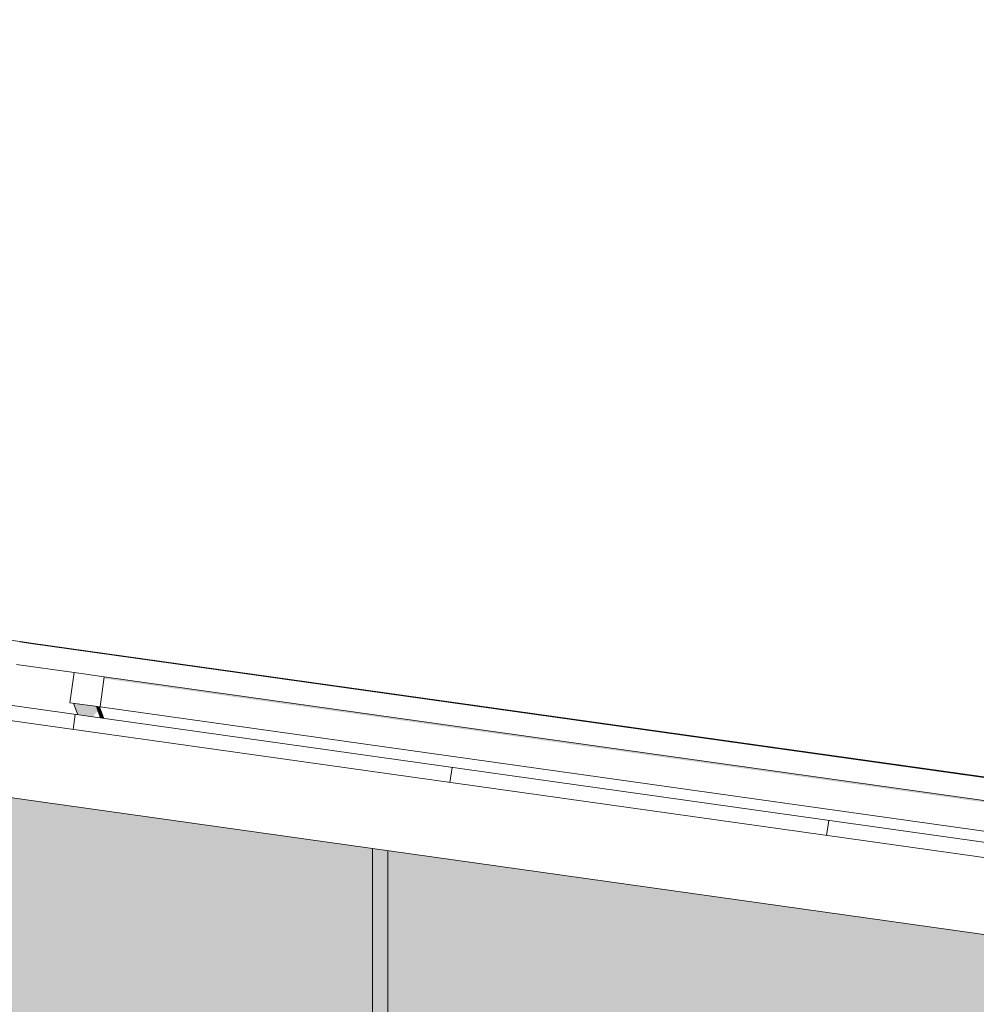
# Model space of a CAD drawing. Header units: metres. Extents: x -52 to 321, y -8 to 26.
# Tile 106 of 256: x -30.16 to -28.91, y 5.99 to 7.28. Entities that reach past the tile are written whole.
import ezdxf

# ---------------------------------------------------------------- set-up
doc = ezdxf.new("R2010")
doc.units = ezdxf.units.M
doc.header["$MEASUREMENT"] = 0
for name, color, linetype in [('10 Fassade', 7, 'Continuous'), ('30 Dachaufbau', 7, 'Continuous'), ('70 PV-Anlage', 7, 'Continuous'), ('94 Genehmigungsplanung Bemaßung', 7, 'Continuous')]:
    doc.layers.add(name, color=color, linetype=linetype)
doc.styles.add('ERSTELLTER_STIL_2', font='arial.ttf')
doc.dimstyles.new('ERSTELLTER_STIL__1', dxfattribs={"dimtxt": 0.25, "dimasz": 0.19, "dimexe": 0.18, "dimexo": 0.1, "dimgap": 0, "dimtad": 1, "dimtih": 1, "dimtoh": 1, "dimzin": 0, "dimdsep": 46, "dimtxsty": 'ERSTELLTER_STIL_2', "dimblk": 'ARROWHEAD_6', "dimblk1": 'ARROWHEAD_6', "dimblk2": 'ARROWHEAD_6', "dimcen": 0.09, "dimclrd": 7, "dimclre": 7, "dimclrt": 7, "dimazin": 0, "dimtfac": 1, "dimtdec": 4, "dimtmove": 0, "dimatfit": 3, "dimfxl": 1, "dimtolj": 1, "dimtzin": 0, "dimarcsym": 0})

# ---------------------------------------------------------------- blocks, each defined once
blk = doc.blocks.new('*X1', base_point=(-33357.279, 0))
at = {"layer": '30 Dachaufbau', "color": 7, "linetype": 'Continuous', "lineweight": 13}
for p, q in [((-30.0933, 6.3514), (-30.0905, 6.3712)), ((-30.0933, 6.3514), (-30.0905, 6.3712)), ((-29.5981, 6.2818), (-29.5953, 6.3016)), ((-29.5981, 6.2818), (-29.5953, 6.3016)), ((-29.103, 6.2122), (-29.1002, 6.232)), ((-29.103, 6.2122), (-29.1002, 6.232))]:
    blk.add_line(p, q, dxfattribs=at)
blk = doc.blocks.new('*D18', base_point=(-33357.279, 0))
at = {"layer": '94 Genehmigungsplanung Bemaßung', "color": 7, "linetype": 'Continuous', "lineweight": 13}
for p, q in [((-43.9997, 9.5481), (-43.9997, 9.9231)), ((-28.1801, 9.5481), (-28.1801, 9.9231)), ((-43.8997, 9.8356), (-44.0997, 9.6356)), ((-28.2801, 9.6356), (-28.0801, 9.8356)), ((-43.9997, 9.7356), (-28.1801, 9.7356)), ((-28.1801, 9.7356), (-28.0301, 9.7356))]:
    blk.add_line(p, q, dxfattribs=at)
at = {"layer": '94 Genehmigungsplanung Bemaßung', "color": 7, "lineweight": 13, "insert": (-36.5189, 9.7856), "char_height": 0.25, "attachment_point": 7, "style": 'ERSTELLTER_STIL_2'}
blk.add_mtext('\\A1;{\\pql;\\fArial|b0|i0|c0|p0;\\W1.000000;15,82}', dxfattribs=at)
blk = doc.blocks.new('ARROWHEAD_6')
at = {"color": 0, "linetype": 'Continuous', "lineweight": 0}
for p, q in [((-0.5, -0.5), (0.5, 0.5)), ((0, 0), (-1, 0))]:
    blk.add_line(p, q, dxfattribs=at)

msp = doc.modelspace()

# ---------------------------------------------------------------- hatches: boundary and pattern name
at = {"layer": '10 Fassade', "linetype": 'Continuous', "lineweight": 0, "true_color": 0x000000}
for points in [[(-31.4423, 6.44), (-32.2297, 6.44), (-32.2297, 5.8199), (-31.4475, 5.71), (-29.6997, 5.71), (-29.6997, 6.1951)], [(-29.7297, 5.69), (-29.6997, 5.69), (-29.6997, 4.96), (-29.6997, 4.94), (-29.6997, 4.9317), (-29.6855, 4.9317), (-29.6997, 4.9117), (-29.6997, 4.21), (-29.6997, 4.19), (-29.6997, 4.1817), (-29.6855, 4.1817), (-29.6997, 4.1617), (-29.6997, 3.46), (-29.6997, 3.44), (-29.6997, 3.4317), (-29.6855, 3.4317), (-29.6997, 3.4117), (-29.6997, 2.71), (-29.6997, 2.69), (-29.6997, 2.6817), (-29.6855, 2.6817), (-29.6997, 2.6617), (-29.6997, 2), (-29.6797, 2), (-29.6797, 2.69), (-29.6497, 2.69), (-29.6497, 2.71), (-29.6797, 2.71), (-29.6797, 3.44), (-29.6497, 3.44), (-29.6497, 3.46), (-29.6797, 3.46), (-29.6797, 4.19), (-29.6497, 4.19), (-29.6497, 4.21), (-29.6797, 4.21), (-29.6797, 4.94), (-29.6497, 4.94), (-29.6497, 4.96), (-29.6797, 4.96), (-29.6797, 5.69), (-29.6497, 5.69), (-29.6497, 5.71), (-29.6797, 5.71), (-29.6797, 6.1923), (-29.6997, 6.1951), (-29.6997, 5.71), (-29.7297, 5.71)], [(-29.6797, 5.71), (-28.1497, 5.71), (-28.1497, 5.9773), (-29.6797, 6.1923)]]:
    msp.add_hatch(color=18, dxfattribs=at).paths.add_polyline_path(points)
at = {"layer": '70 PV-Anlage', "linetype": 'Continuous', "lineweight": 0, "true_color": 0x000000}
for points in [[(-30.0526, 6.4184), (-28.509, 6.2015), (-28.5125, 6.1965), (-28.517, 6.1646), (-28.5131, 6.164), (-28.5075, 6.2036), (-30.0523, 6.4207)], [(-30.0626, 6.3818), (-30.0928, 6.386), (-30.0872, 6.3707), (-30.0672, 6.3679), (-30.0629, 6.374), (-30.0596, 6.3736)], [(-30.0626, 6.3818), (-30.0571, 6.3665), (-30.057, 6.3665), (-30.0625, 6.3818)], [(-30.0626, 6.3818), (-30.0596, 6.3736), (-30.0571, 6.3665)], [(-30.0625, 6.3818), (-30.0569, 6.3665), (-30.0568, 6.3665), (-30.0624, 6.3818)], [(-30.0624, 6.3818), (-30.0568, 6.3665), (-30.0567, 6.3665), (-30.0623, 6.3817)], [(-30.0622, 6.3817), (-30.0567, 6.3665), (-30.0566, 6.3664), (-30.0621, 6.3817)], [(-30.0621, 6.3817), (-30.0566, 6.3664), (-30.0565, 6.3664), (-30.062, 6.3817)], [(-30.062, 6.3817), (-30.0565, 6.3664), (-30.0564, 6.3664), (-30.0619, 6.3817)], [(-30.0619, 6.3817), (-30.0564, 6.3664), (-30.0563, 6.3664), (-30.0618, 6.3817)], [(-30.0618, 6.3817), (-30.0563, 6.3664), (-30.0562, 6.3664), (-30.0617, 6.3817)], [(-30.0617, 6.3817), (-30.0561, 6.3664), (-30.056, 6.3664), (-30.0616, 6.3816)], [(-30.0616, 6.3816), (-30.056, 6.3664), (-30.0559, 6.3663), (-30.0615, 6.3816)], [(-30.0614, 6.3816), (-30.0559, 6.3663), (-30.0558, 6.3663), (-30.0613, 6.3816)], [(-30.0613, 6.3816), (-30.0558, 6.3663), (-30.0557, 6.3663), (-30.0612, 6.3816)], [(-30.0612, 6.3816), (-30.0557, 6.3663), (-30.0556, 6.3663), (-30.0611, 6.3816)], [(-30.0611, 6.3816), (-30.0556, 6.3663), (-30.0555, 6.3663), (-30.061, 6.3816)], [(-30.061, 6.3816), (-30.0555, 6.3663), (-30.0554, 6.3663), (-30.0609, 6.3815)], [(-30.0608, 6.3815), (-30.0609, 6.3815), (-30.0553, 6.3663), (-30.0552, 6.3662)], [(-30.0607, 6.3815), (-30.0608, 6.3815), (-30.0552, 6.3662), (-30.0551, 6.3662)], [(-30.0605, 6.3815), (-30.0606, 6.3815), (-30.0551, 6.3662), (-30.055, 6.3662)], [(-30.0604, 6.3815), (-30.0605, 6.3815), (-30.055, 6.3662), (-30.0549, 6.3662)], [(-30.0603, 6.3815), (-30.0604, 6.3815), (-30.0549, 6.3662), (-30.0548, 6.3662)], [(-30.0602, 6.3814), (-30.0603, 6.3815), (-30.0548, 6.3662), (-30.0547, 6.3662)], [(-30.0601, 6.3814), (-30.0602, 6.3814), (-30.0547, 6.3662), (-30.0546, 6.3661)], [(-30.06, 6.3814), (-30.0601, 6.3814), (-30.0545, 6.3661), (-30.0544, 6.3661)], [(-30.0599, 6.3814), (-30.06, 6.3814), (-30.0544, 6.3661), (-30.0543, 6.3661)], [(-30.0597, 6.3814), (-30.0598, 6.3814), (-30.0543, 6.3661), (-30.0542, 6.3661)], [(-30.0596, 6.3814), (-30.0597, 6.3814), (-30.0542, 6.3661), (-30.0541, 6.3661)], [(-30.0595, 6.3814), (-30.0596, 6.3814), (-30.0541, 6.3661), (-30.054, 6.3661)], [(-30.0594, 6.3813), (-30.0595, 6.3813), (-30.054, 6.3661), (-30.0539, 6.366)], [(-30.0593, 6.3813), (-30.0594, 6.3813), (-30.0539, 6.366), (-30.0538, 6.366)], [(-30.0592, 6.3813), (-30.0593, 6.3813), (-30.0537, 6.366), (-30.0536, 6.366)], [(-30.0591, 6.3813), (-30.0592, 6.3813), (-30.0536, 6.366), (-30.0535, 6.366)], [(-30.0589, 6.3813), (-30.059, 6.3813), (-30.0535, 6.366), (-30.0534, 6.366)], [(-30.0588, 6.3813), (-30.0589, 6.3813), (-30.0534, 6.366), (-30.0533, 6.366)], [(-30.0587, 6.3812), (-30.0588, 6.3813), (-30.0533, 6.366), (-30.0532, 6.366)], [(-30.0586, 6.3812), (-30.0587, 6.3812), (-30.0532, 6.366), (-30.0531, 6.3659)]]:
    msp.add_hatch(color=18, dxfattribs=at).paths.add_polyline_path(points)

# ---------------------------------------------------------------- linework, layer by layer
at = {"layer": '10 Fassade', "color": 7, "linetype": 'Continuous', "lineweight": 13}
for p, q in [((-29.6997, 5.71), (-29.6997, 6.1951)), ((-29.6797, 5.71), (-29.6797, 6.1923))]:
    msp.add_line(p, q, dxfattribs=at)
at = {"layer": '30 Dachaufbau', "color": 7, "linetype": 'Continuous', "lineweight": 13}
for p, q in [((-36.0897, 7.2143), (-27.6148, 6.0233)), ((-27.6176, 6.0035), (-36.0897, 7.1941)), ((-27.6315, 5.9044), (-36.0897, 7.0931))]:
    msp.add_line(p, q, dxfattribs=at)
at = {"layer": '70 PV-Anlage', "color": 7, "linetype": 'Continuous', "lineweight": 13}
for p, q in [((-30.1782, 6.4692), (-30.1634, 6.4671)), ((-30.1781, 6.4692), (-30.1633, 6.4671)), ((-30.178, 6.4692), (-30.1632, 6.4671)), ((-30.1634, 6.4671), (-30.1635, 6.4671)), ((-28.4637, 6.2278), (-30.1635, 6.4667)), ((-30.1635, 6.4667), (-30.1634, 6.4667)), ((-30.1634, 6.4667), (-30.1634, 6.4671)), ((-30.1633, 6.4671), (-30.1634, 6.4671)), ((-30.1634, 6.4667), (-30.152, 6.4651)), ((-30.1634, 6.4667), (-30.1633, 6.4667)), ((-30.1633, 6.4667), (-30.1633, 6.4671)), ((-30.1632, 6.4671), (-30.1633, 6.4671)), ((-30.1633, 6.4667), (-30.1519, 6.4651)), ((-30.1633, 6.4667), (-30.1632, 6.4667)), ((-30.1632, 6.4667), (-30.1632, 6.4671)), ((-30.1632, 6.4667), (-30.1518, 6.4651)), ((-30.1632, 6.4667), (-30.1631, 6.4667)), ((-30.1631, 6.4667), (-30.1517, 6.4651)), ((-30.1631, 6.4667), (-30.163, 6.4667)), ((-30.163, 6.4667), (-30.1516, 6.4651)), ((-30.163, 6.4667), (-30.1628, 6.4667)), ((-30.1628, 6.4667), (-30.1515, 6.4651)), ((-30.1628, 6.4667), (-30.1627, 6.4667)), ((-30.1627, 6.4667), (-30.1513, 6.4651)), ((-30.1627, 6.4667), (-30.1626, 6.4667)), ((-30.1626, 6.4667), (-30.1512, 6.4651)), ((-30.1626, 6.4667), (-30.1625, 6.4667)), ((-30.1625, 6.4667), (-30.1511, 6.4651)), ((-30.1625, 6.4667), (-30.1624, 6.4667)), ((-30.1624, 6.4667), (-30.151, 6.4651)), ((-30.1624, 6.4667), (-30.1623, 6.4667)), ((-30.1623, 6.4667), (-30.1509, 6.4651)), ((-30.1623, 6.4667), (-30.1622, 6.4667)), ((-30.1622, 6.4667), (-30.1508, 6.4651)), ((-30.1622, 6.4667), (-30.1621, 6.4667)), ((-30.1621, 6.4667), (-30.1507, 6.4651)), ((-30.1621, 6.4667), (-30.162, 6.4667)), ((-30.162, 6.4667), (-30.1506, 6.4651)), ((-30.162, 6.4667), (-30.1619, 6.4667)), ((-30.1619, 6.4667), (-30.1505, 6.4651)), ((-30.1619, 6.4667), (-30.1618, 6.4667)), ((-30.1618, 6.4667), (-30.1504, 6.4651)), ((-30.1618, 6.4667), (-30.1617, 6.4667)), ((-30.1617, 6.4667), (-30.1503, 6.4651)), ((-30.1617, 6.4667), (-30.1615, 6.4667)), ((-30.1615, 6.4667), (-30.1502, 6.4651)), ((-30.1615, 6.4667), (-30.1614, 6.4667)), ((-30.1614, 6.4667), (-30.15, 6.4651)), ((-30.1614, 6.4667), (-30.1613, 6.4667)), ((-30.1613, 6.4667), (-30.1499, 6.4651)), ((-30.1613, 6.4667), (-30.1612, 6.4667)), ((-30.1612, 6.4667), (-30.1498, 6.4651)), ((-30.1612, 6.4667), (-30.1611, 6.4667)), ((-30.1611, 6.4667), (-30.1497, 6.4651)), ((-30.1611, 6.4667), (-30.161, 6.4667)), ((-30.161, 6.4667), (-30.1496, 6.4651)), ((-30.161, 6.4667), (-30.1609, 6.4667)), ((-30.1609, 6.4667), (-30.1495, 6.4651)), ((-30.1609, 6.4667), (-30.1608, 6.4667)), ((-30.1608, 6.4667), (-30.1494, 6.4651)), ((-30.1608, 6.4667), (-30.1607, 6.4667)), ((-30.1607, 6.4667), (-30.1493, 6.4651)), ((-30.1607, 6.4667), (-30.1606, 6.4667)), ((-30.1606, 6.4667), (-30.1492, 6.4651)), ((-30.1606, 6.4667), (-30.1605, 6.4667)), ((-30.1605, 6.4667), (-30.1491, 6.4651)), ((-30.1605, 6.4667), (-30.1603, 6.4667)), ((-30.1603, 6.4667), (-30.149, 6.4651)), ((-30.1603, 6.4667), (-30.1602, 6.4667)), ((-30.1602, 6.4667), (-30.1489, 6.4651)), ((-30.1602, 6.4667), (-30.1601, 6.4667)), ((-30.1601, 6.4667), (-30.1487, 6.4651)), ((-30.1601, 6.4667), (-30.16, 6.4667)), ((-30.16, 6.4667), (-30.1486, 6.4651)), ((-30.16, 6.4667), (-30.1599, 6.4667)), ((-30.1599, 6.4667), (-30.1485, 6.4651)), ((-30.1599, 6.4667), (-30.1598, 6.4667)), ((-30.1598, 6.4667), (-30.1484, 6.4651)), ((-30.1598, 6.4667), (-30.1597, 6.4667)), ((-30.1597, 6.4667), (-30.1483, 6.4651)), ((-30.152, 6.4651), (-30.1521, 6.4651)), ((-28.4784, 6.2298), (-30.152, 6.4651)), ((-30.1519, 6.4651), (-30.152, 6.4651)), ((-28.4783, 6.2298), (-30.1519, 6.4651)), ((-30.1518, 6.4651), (-30.1519, 6.4651)), ((-28.4782, 6.2298), (-30.1518, 6.4651)), ((-30.1517, 6.4651), (-30.1518, 6.4651)), ((-28.4781, 6.2298), (-30.1517, 6.4651)), ((-30.1516, 6.4651), (-30.1517, 6.4651)), ((-28.478, 6.2298), (-30.1516, 6.4651)), ((-30.1515, 6.4651), (-30.1516, 6.4651)), ((-28.4779, 6.2298), (-30.1515, 6.4651)), ((-30.1513, 6.4651), (-30.1515, 6.4651)), ((-28.4778, 6.2298), (-30.1513, 6.4651)), ((-30.1512, 6.4651), (-30.1513, 6.4651)), ((-28.4777, 6.2298), (-30.1512, 6.4651)), ((-30.1511, 6.4651), (-30.1512, 6.4651)), ((-28.4776, 6.2298), (-30.1511, 6.4651)), ((-30.151, 6.4651), (-30.1511, 6.4651)), ((-28.4775, 6.2298), (-30.151, 6.4651)), ((-30.1509, 6.4651), (-30.151, 6.4651)), ((-28.4774, 6.2298), (-30.1509, 6.4651)), ((-30.1508, 6.4651), (-30.1509, 6.4651)), ((-28.4773, 6.2298), (-30.1508, 6.4651)), ((-30.1507, 6.4651), (-30.1508, 6.4651)), ((-28.4771, 6.2298), (-30.1507, 6.4651)), ((-30.1506, 6.4651), (-30.1507, 6.4651)), ((-28.477, 6.2298), (-30.1506, 6.4651)), ((-30.1505, 6.4651), (-30.1506, 6.4651)), ((-28.4769, 6.2298), (-30.1505, 6.4651)), ((-30.1504, 6.4651), (-30.1505, 6.4651)), ((-28.4768, 6.2298), (-30.1504, 6.4651)), ((-30.1503, 6.4651), (-30.1504, 6.4651)), ((-28.4767, 6.2298), (-30.1503, 6.4651)), ((-30.1502, 6.4651), (-30.1503, 6.4651)), ((-28.4766, 6.2298), (-30.1502, 6.4651)), ((-30.15, 6.4651), (-30.1502, 6.4651)), ((-28.4765, 6.2298), (-30.15, 6.4651)), ((-30.1499, 6.4651), (-30.15, 6.4651)), ((-28.4764, 6.2298), (-30.1499, 6.4651)), ((-30.1498, 6.4651), (-30.1499, 6.4651)), ((-28.4763, 6.2298), (-30.1498, 6.4651)), ((-30.1497, 6.4651), (-30.1498, 6.4651)), ((-28.4762, 6.2298), (-30.1497, 6.4651)), ((-30.1496, 6.4651), (-30.1497, 6.4651)), ((-28.4761, 6.2298), (-30.1496, 6.4651)), ((-30.1495, 6.4651), (-30.1496, 6.4651)), ((-28.476, 6.2298), (-30.1495, 6.4651)), ((-30.1494, 6.4651), (-30.1495, 6.4651)), ((-28.4758, 6.2298), (-30.1494, 6.4651)), ((-30.1493, 6.4651), (-30.1494, 6.4651)), ((-28.4757, 6.2298), (-30.1493, 6.4651)), ((-30.1492, 6.4651), (-30.1493, 6.4651)), ((-28.4756, 6.2298), (-30.1492, 6.4651)), ((-30.1491, 6.4651), (-30.1492, 6.4651)), ((-28.4755, 6.2298), (-30.1491, 6.4651)), ((-30.149, 6.4651), (-30.1491, 6.4651)), ((-28.4754, 6.2298), (-30.149, 6.4651)), ((-30.1489, 6.4651), (-30.149, 6.4651)), ((-28.4753, 6.2298), (-30.1489, 6.4651)), ((-30.1487, 6.4651), (-30.1489, 6.4651)), ((-28.4752, 6.2298), (-30.1487, 6.4651)), ((-30.1486, 6.4651), (-30.1487, 6.4651)), ((-28.4751, 6.2298), (-30.1486, 6.4651)), ((-30.1485, 6.4651), (-30.1486, 6.4651)), ((-28.475, 6.2298), (-30.1485, 6.4651)), ((-30.1484, 6.4651), (-30.1485, 6.4651)), ((-28.4749, 6.2298), (-30.1484, 6.4651)), ((-30.1483, 6.4651), (-30.1484, 6.4651)), ((-28.4748, 6.2298), (-30.1483, 6.4651)), ((-30.0919, 6.4263), (-30.1677, 6.4369)), ((-30.0975, 6.3867), (-30.0919, 6.4263)), ((-30.0523, 6.4207), (-30.0919, 6.4263)), ((-30.0579, 6.3811), (-30.0523, 6.4207)), ((-28.5075, 6.2036), (-30.0523, 6.4207)), ((-30.0579, 6.3811), (-30.0975, 6.3867)), ((-30.0872, 6.3707), (-30.0928, 6.386)), ((-30.0626, 6.3818), (-30.0571, 6.3665)), ((-30.0625, 6.3818), (-30.057, 6.3665)), ((-30.0624, 6.3818), (-30.0568, 6.3665)), ((-30.0623, 6.3817), (-30.0567, 6.3665)), ((-30.0621, 6.3817), (-30.0566, 6.3664)), ((-30.062, 6.3817), (-30.0565, 6.3664)), ((-30.0619, 6.3817), (-30.0564, 6.3664)), ((-30.0618, 6.3817), (-30.0563, 6.3664)), ((-30.0617, 6.3817), (-30.0562, 6.3664)), ((-30.0616, 6.3816), (-30.056, 6.3664)), ((-30.0615, 6.3816), (-30.0559, 6.3663)), ((-30.0613, 6.3816), (-30.0558, 6.3663)), ((-30.0612, 6.3816), (-30.0557, 6.3663)), ((-30.0611, 6.3816), (-30.0556, 6.3663)), ((-30.061, 6.3816), (-30.0555, 6.3663)), ((-30.0609, 6.3815), (-30.0554, 6.3663)), ((-30.0608, 6.3815), (-30.0552, 6.3662)), ((-30.0607, 6.3815), (-30.0551, 6.3662)), ((-30.0605, 6.3815), (-30.055, 6.3662)), ((-30.0604, 6.3815), (-30.0549, 6.3662)), ((-30.0603, 6.3815), (-30.0548, 6.3662)), ((-30.0602, 6.3814), (-30.0547, 6.3662)), ((-30.0601, 6.3814), (-30.0546, 6.3661)), ((-30.06, 6.3814), (-30.0544, 6.3661)), ((-30.0599, 6.3814), (-30.0543, 6.3661)), ((-30.0597, 6.3814), (-30.0542, 6.3661)), ((-30.0596, 6.3814), (-30.0541, 6.3661)), ((-30.0595, 6.3814), (-30.054, 6.3661)), ((-30.0594, 6.3813), (-30.0539, 6.366)), ((-30.0593, 6.3813), (-30.0538, 6.366)), ((-30.0592, 6.3813), (-30.0536, 6.366)), ((-30.0591, 6.3813), (-30.0535, 6.366)), ((-30.0589, 6.3813), (-30.0534, 6.366)), ((-30.0588, 6.3813), (-30.0533, 6.366)), ((-30.0587, 6.3812), (-30.0532, 6.366)), ((-30.0586, 6.3812), (-30.0531, 6.3659)), ((-28.5131, 6.164), (-30.0579, 6.3811)), ((-30.0571, 6.3665), (-30.0571, 6.3665)), ((-30.057, 6.3665), (-30.057, 6.3665)), ((-30.057, 6.3665), (-30.057, 6.3665)), ((-30.0569, 6.3665), (-30.0569, 6.3665)), ((-30.0568, 6.3665), (-30.0568, 6.3665)), ((-30.0568, 6.3665), (-30.0568, 6.3665)), ((-30.0568, 6.3665), (-30.0568, 6.3665)), ((-30.0567, 6.3665), (-30.0567, 6.3665)), ((-30.0567, 6.3665), (-30.0567, 6.3665)), ((-30.0567, 6.3665), (-30.0567, 6.3665)), ((-30.0566, 6.3664), (-30.0566, 6.3664)), ((-30.0566, 6.3664), (-30.0566, 6.3664)), ((-30.0566, 6.3664), (-30.0566, 6.3664)), ((-30.0565, 6.3664), (-30.0565, 6.3664)), ((-30.0565, 6.3664), (-30.0565, 6.3664)), ((-30.0565, 6.3664), (-30.0565, 6.3664)), ((-30.0564, 6.3664), (-30.0564, 6.3664)), ((-30.0564, 6.3664), (-30.0564, 6.3664)), ((-30.0564, 6.3664), (-30.0564, 6.3664)), ((-30.0563, 6.3664), (-30.0563, 6.3664)), ((-30.0563, 6.3664), (-30.0563, 6.3664)), ((-30.0563, 6.3664), (-30.0563, 6.3664)), ((-30.0562, 6.3664), (-30.0562, 6.3664)), ((-30.0562, 6.3664), (-30.0562, 6.3664)), ((-30.0561, 6.3664), (-30.0561, 6.3664)), ((-30.056, 6.3664), (-30.056, 6.3664)), ((-30.056, 6.3664), (-30.056, 6.3664)), ((-30.056, 6.3664), (-30.056, 6.3664)), ((-30.0559, 6.3663), (-30.0559, 6.3663)), ((-30.0559, 6.3663), (-30.0559, 6.3663)), ((-30.0559, 6.3663), (-30.0559, 6.3663)), ((-30.0558, 6.3663), (-30.0558, 6.3663)), ((-30.0558, 6.3663), (-30.0558, 6.3663)), ((-30.0558, 6.3663), (-30.0558, 6.3663)), ((-30.0557, 6.3663), (-30.0557, 6.3663)), ((-30.0557, 6.3663), (-30.0557, 6.3663)), ((-30.0557, 6.3663), (-30.0557, 6.3663)), ((-30.0556, 6.3663), (-30.0556, 6.3663)), ((-30.0556, 6.3663), (-30.0556, 6.3663)), ((-30.0556, 6.3663), (-30.0556, 6.3663)), ((-30.0555, 6.3663), (-30.0555, 6.3663)), ((-30.0555, 6.3663), (-30.0555, 6.3663)), ((-30.0555, 6.3663), (-30.0555, 6.3663)), ((-30.0554, 6.3663), (-30.0554, 6.3663)), ((-30.0554, 6.3663), (-30.0554, 6.3663)), ((-30.0553, 6.3663), (-30.0553, 6.3663)), ((-30.0552, 6.3662), (-30.0552, 6.3662)), ((-30.0552, 6.3662), (-30.0552, 6.3662)), ((-30.0552, 6.3662), (-30.0552, 6.3662)), ((-30.0551, 6.3662), (-30.0551, 6.3662)), ((-30.0551, 6.3662), (-30.0551, 6.3662)), ((-30.0551, 6.3662), (-30.0551, 6.3662)), ((-30.055, 6.3662), (-30.055, 6.3662)), ((-30.055, 6.3662), (-30.055, 6.3662)), ((-30.055, 6.3662), (-30.055, 6.3662)), ((-30.0549, 6.3662), (-30.0549, 6.3662)), ((-30.0549, 6.3662), (-30.0549, 6.3662)), ((-30.0549, 6.3662), (-30.0549, 6.3662)), ((-30.0548, 6.3662), (-30.0548, 6.3662)), ((-30.0548, 6.3662), (-30.0548, 6.3662)), ((-30.0548, 6.3662), (-30.0548, 6.3662)), ((-30.0547, 6.3662), (-30.0547, 6.3662)), ((-30.0547, 6.3662), (-30.0547, 6.3662)), ((-30.0547, 6.3662), (-30.0547, 6.3662)), ((-30.0546, 6.3661), (-30.0546, 6.3661)), ((-30.0546, 6.3661), (-30.0546, 6.3661)), ((-30.0545, 6.3661), (-30.0545, 6.3661)), ((-30.0544, 6.3661), (-30.0544, 6.3661)), ((-30.0544, 6.3661), (-30.0544, 6.3661)), ((-30.0544, 6.3661), (-30.0544, 6.3661)), ((-30.0543, 6.3661), (-30.0543, 6.3661)), ((-30.0543, 6.3661), (-30.0543, 6.3661)), ((-30.0543, 6.3661), (-30.0543, 6.3661)), ((-30.0542, 6.3661), (-30.0542, 6.3661)), ((-30.0542, 6.3661), (-30.0542, 6.3661)), ((-30.0542, 6.3661), (-30.0542, 6.3661)), ((-30.0541, 6.3661), (-30.0541, 6.3661)), ((-30.0541, 6.3661), (-30.0541, 6.3661)), ((-30.0541, 6.3661), (-30.0541, 6.3661)), ((-30.054, 6.3661), (-30.054, 6.3661)), ((-30.054, 6.3661), (-30.054, 6.3661)), ((-30.054, 6.3661), (-30.054, 6.3661)), ((-30.0539, 6.366), (-30.0539, 6.366)), ((-30.0539, 6.366), (-30.0539, 6.366)), ((-30.0539, 6.366), (-30.0539, 6.366)), ((-30.0538, 6.366), (-30.0538, 6.366)), ((-30.0538, 6.366), (-30.0538, 6.366)), ((-30.0537, 6.366), (-30.0537, 6.366)), ((-30.0536, 6.366), (-30.0536, 6.366)), ((-30.0536, 6.366), (-30.0536, 6.366)), ((-30.0536, 6.366), (-30.0536, 6.366)), ((-30.0535, 6.366), (-30.0535, 6.366)), ((-30.0535, 6.366), (-30.0535, 6.366)), ((-30.0535, 6.366), (-30.0535, 6.366)), ((-30.0534, 6.366), (-30.0534, 6.366)), ((-30.0534, 6.366), (-30.0534, 6.366)), ((-30.0534, 6.366), (-30.0534, 6.366)), ((-30.0533, 6.366), (-30.0533, 6.366)), ((-30.0533, 6.366), (-30.0533, 6.366)), ((-30.0533, 6.366), (-30.0533, 6.366)), ((-30.0532, 6.366), (-30.0532, 6.366)), ((-30.0532, 6.366), (-30.0532, 6.366)), ((-30.0532, 6.366), (-30.0532, 6.366)), ((-30.0531, 6.3659), (-30.0531, 6.3659))]:
    msp.add_line(p, q, dxfattribs=at)

# ---------------------------------------------------------------- block references
at = {"layer": '30 Dachaufbau', "lineweight": 0}
msp.add_blockref('*X1', (-33357.279, 0), dxfattribs=at)

# ---------------------------------------------------------------- dimensions: what is measured, and where the dimension line sits
at = {"layer": '94 Genehmigungsplanung Bemaßung', "color": 7, "linetype": 'Continuous', "lineweight": 13}
dim = msp.add_linear_dim(base=(-28.1801, 9.7356), p1=(-43.9997, 1.2), p2=(-28.1801, 1.2), dimstyle='ERSTELLTER_STIL__1', dxfattribs=at)
dim.commit()
dim.dimension.update_dxf_attribs({"geometry": '*D18', "text_midpoint": (-36.1001, 9.9106), "dimtype": 160})

doc.saveas('drawing.dxf')
